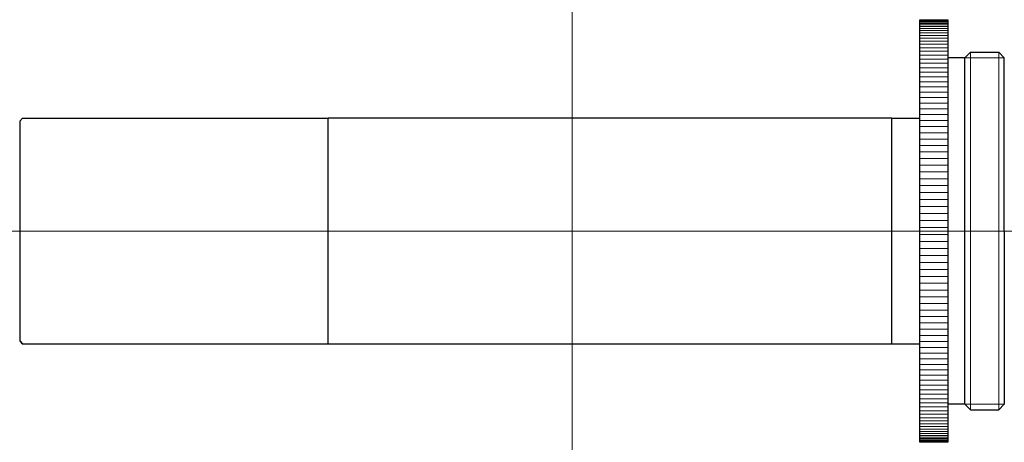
# Model space of a CAD drawing. Header units: millimetres. Extents: x -39.2 to 30.7, y 285 to 315.
import ezdxf

# ---------------------------------------------------------------- set-up
doc = ezdxf.new("R2010")
doc.units = ezdxf.units.MM
doc.header["$LTSCALE"] = 0.25
doc.layers.add('00_補助線', color=252, linetype='Continuous', lineweight=0, plot=False)
for name, color, linetype, lineweight in [('01_外形線', 7, 'Continuous', 30), ('06_面取線', 7, 'Continuous', 9), ('11-太線', 7, 'Continuous', 40)]:
    doc.layers.add(name, color=color, linetype=linetype, lineweight=lineweight)

msp = doc.modelspace()

# ---------------------------------------------------------------- linework, layer by layer
at = {"layer": '00_補助線'}
for p, direction in [((0, 0), (0, 1)), ((0, 300), (1, 0))]:
    msp.add_xline(p, direction, dxfattribs=at)
at = {"layer": '01_外形線'}
for p, q in [((24.692, 285), (24.692, 315)), ((24.692, 315), (26.692, 315)), ((26.692, 315), (26.692, 285)), ((27.892, 312.3), (28.292, 312.7)), ((28.292, 312.7), (30.292, 312.7)), ((30.292, 312.7), (30.692, 312.3)), ((27.892, 312.3), (26.692, 312.3)), ((27.892, 287.7), (27.892, 312.3)), ((30.692, 300), (30.692, 312.3)), ((-39.218, 307.8), (-39.018, 308)), ((-39.218, 307.8), (-39.218, 292.2)), ((-39.018, 308), (-17.318, 308)), ((22.712, 308), (-17.318, 308)), ((-17.318, 292), (-17.318, 308)), ((22.712, 292), (22.712, 308)), ((22.712, 308), (24.692, 308)), ((30.692, 300), (30.692, 287.7)), ((-39.018, 292), (-17.318, 292)), ((-17.318, 292), (22.712, 292)), ((22.712, 292), (24.692, 292)), ((27.892, 287.7), (26.692, 287.7)), ((27.892, 287.7), (28.292, 287.3)), ((30.292, 287.3), (30.692, 287.7)), ((28.292, 287.3), (30.292, 287.3)), ((26.692, 285), (24.692, 285))]:
    msp.add_line(p, q, dxfattribs=at)
at = {"layer": '06_面取線'}
for p, q in [((24.692, 314.997), (26.692, 314.997)), ((24.692, 314.978), (26.692, 314.978)), ((24.692, 314.943), (26.692, 314.943)), ((24.692, 314.891), (26.692, 314.891)), ((24.692, 314.822), (26.692, 314.822)), ((24.692, 314.737), (26.692, 314.737)), ((24.692, 314.636), (26.692, 314.636)), ((24.692, 314.519), (26.692, 314.519)), ((24.692, 314.385), (26.692, 314.385)), ((24.692, 314.235), (26.692, 314.235)), ((24.692, 314.07), (26.692, 314.07)), ((24.692, 313.889), (26.692, 313.889)), ((24.692, 313.692), (26.692, 313.692)), ((24.692, 313.48), (26.692, 313.48)), ((24.692, 313.253), (26.692, 313.253)), ((24.692, 313.012), (26.692, 313.012)), ((24.692, 312.756), (26.692, 312.756)), ((28.292, 312.7), (28.292, 287.3)), ((30.292, 287.3), (30.292, 312.7)), ((24.692, 312.486), (26.692, 312.486)), ((24.692, 312.202), (26.692, 312.202)), ((24.692, 311.904), (26.692, 311.904)), ((30.692, 312.3), (27.892, 312.3)), ((24.692, 311.593), (26.692, 311.593)), ((24.692, 311.27), (26.692, 311.27)), ((24.692, 310.934), (26.692, 310.934)), ((24.692, 310.585), (26.692, 310.585)), ((24.692, 310.225), (26.692, 310.225)), ((24.692, 309.854), (26.692, 309.854)), ((24.692, 309.471), (26.692, 309.471)), ((24.692, 309.078), (26.692, 309.078)), ((24.692, 308.675), (26.692, 308.675)), ((24.692, 308.263), (26.692, 308.263)), ((24.692, 307.841), (26.692, 307.841)), ((24.692, 307.41), (26.692, 307.41)), ((24.692, 306.971), (26.692, 306.971)), ((24.692, 306.525), (26.692, 306.525)), ((24.692, 306.071), (26.692, 306.071)), ((24.692, 305.611), (26.692, 305.611)), ((24.692, 305.144), (26.692, 305.144)), ((24.692, 304.671), (26.692, 304.671)), ((24.692, 304.194), (26.692, 304.194)), ((24.692, 303.711), (26.692, 303.711)), ((24.692, 303.225), (26.692, 303.225)), ((24.692, 302.735), (26.692, 302.735)), ((24.692, 302.242), (26.692, 302.242)), ((24.692, 301.746), (26.692, 301.746)), ((24.692, 301.249), (26.692, 301.249)), ((24.692, 300.75), (26.692, 300.75)), ((24.692, 300.25), (26.692, 300.25)), ((24.692, 299.75), (26.692, 299.75)), ((24.692, 299.25), (26.692, 299.25)), ((24.692, 298.751), (26.692, 298.751)), ((24.692, 298.254), (26.692, 298.254)), ((24.692, 297.758), (26.692, 297.758)), ((24.692, 297.265), (26.692, 297.265)), ((24.692, 296.775), (26.692, 296.775)), ((24.692, 296.289), (26.692, 296.289)), ((24.692, 295.806), (26.692, 295.806)), ((24.692, 295.329), (26.692, 295.329)), ((24.692, 294.856), (26.692, 294.856)), ((24.692, 294.389), (26.692, 294.389)), ((24.692, 293.929), (26.692, 293.929)), ((24.692, 293.475), (26.692, 293.475)), ((24.692, 293.029), (26.692, 293.029)), ((24.692, 292.59), (26.692, 292.59)), ((24.692, 292.159), (26.692, 292.159)), ((24.692, 291.737), (26.692, 291.737)), ((24.692, 291.325), (26.692, 291.325)), ((24.692, 290.922), (26.692, 290.922)), ((24.692, 290.529), (26.692, 290.529)), ((24.692, 290.146), (26.692, 290.146)), ((24.692, 289.775), (26.692, 289.775)), ((24.692, 289.415), (26.692, 289.415)), ((24.692, 289.066), (26.692, 289.066)), ((24.692, 288.73), (26.692, 288.73)), ((24.692, 288.407), (26.692, 288.407)), ((24.692, 288.096), (26.692, 288.096)), ((24.692, 287.798), (26.692, 287.798)), ((24.692, 287.514), (26.692, 287.514)), ((30.692, 287.7), (27.892, 287.7)), ((24.692, 287.244), (26.692, 287.244)), ((24.692, 286.988), (26.692, 286.988)), ((24.692, 286.747), (26.692, 286.747)), ((24.692, 286.52), (26.692, 286.52)), ((24.692, 286.308), (26.692, 286.308)), ((24.692, 286.111), (26.692, 286.111)), ((24.692, 285.93), (26.692, 285.93)), ((24.692, 285.765), (26.692, 285.765)), ((24.692, 285.615), (26.692, 285.615)), ((24.692, 285.481), (26.692, 285.481)), ((24.692, 285.364), (26.692, 285.364)), ((24.692, 285.263), (26.692, 285.263)), ((24.692, 285.178), (26.692, 285.178)), ((24.692, 285.109), (26.692, 285.109)), ((24.692, 285.057), (26.692, 285.057)), ((24.692, 285.022), (26.692, 285.022)), ((24.692, 285.003), (26.692, 285.003))]:
    msp.add_line(p, q, dxfattribs=at)
at = {"layer": '11-太線'}
msp.add_line((-39.218, 292.2), (-39.018, 292), dxfattribs=at)

doc.saveas('drawing.dxf')
